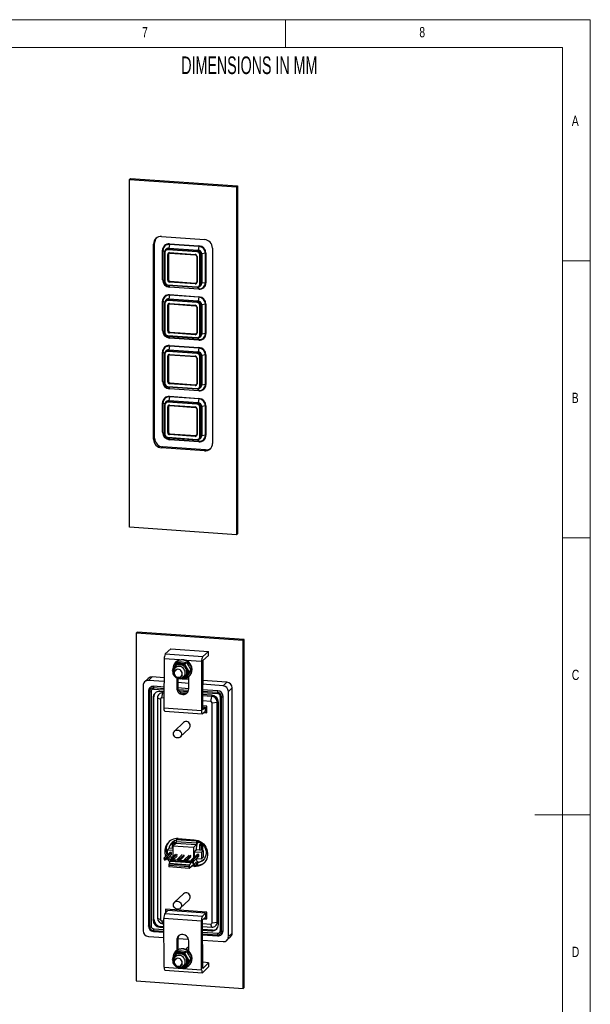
# Paper-space layout 'Sheet2' of a CAD drawing. Header units: millimetres. Extents: x 5 to 415, y 5 to 292.
# Tile 4 of 4: x 312 to 415, y 114 to 292. Entities that reach past the tile are written whole.
import ezdxf

# ---------------------------------------------------------------- set-up
doc = ezdxf.new("R2010")
doc.units = ezdxf.units.MM
doc.styles.add('SLDTEXTSTYLE0', font='TXT', dxfattribs={"width": 0.605})
doc.styles.add('SLDTEXTSTYLE1', font='TXT', dxfattribs={"width": 0.75})

psp = doc.layouts.new('Sheet2')

# ---------------------------------------------------------------- linework, layer by layer
at = {"color": 7, "linetype": 'Continuous', "lineweight": 18}
for p, q in [((415, 292), (5, 292)), ((360, 287), (360, 292)), ((415, 5), (415, 292)), ((410, 287), (10, 287)), ((410, 287), (410, 75)), ((415, 248.5), (410, 248.5)), ((410, 198.5), (415, 198.5)), ((415, 148.5), (405, 148.5))]:
    psp.add_line(p, q, dxfattribs=at)
at = {"color": 7, "linetype": 'Continuous', "lineweight": 25}
for p, q in [((332.08, 263.35), (331.89, 263.16)), ((331.89, 263.16), (351.21, 261.82)), ((331.89, 200.38), (331.89, 263.16)), ((332.08, 263.35), (351.4, 262.01)), ((351.4, 262.01), (351.21, 261.82)), ((351.21, 261.82), (351.21, 199.04)), ((351.4, 262.01), (351.4, 199.23)), ((337.69, 252.86), (345.41, 252.32)), ((336.43, 251.7), (336.24, 251.51)), ((336.24, 216.26), (336.24, 251.51)), ((336.43, 216.44), (336.43, 251.7)), ((338.93, 250.72), (338.8, 250.6)), ((338.8, 250.6), (344.12, 250.23)), ((344.25, 250.36), (338.93, 250.72)), ((339.1, 251.45), (338.96, 250.78)), ((338.96, 250.78), (344.27, 250.41)), ((344.41, 251.08), (339.1, 251.45)), ((339.11, 251.55), (344.42, 251.18)), ((344.41, 251.08), (344.27, 250.41)), ((346.86, 250.77), (346.86, 215.52)), ((337.85, 245.06), (337.85, 250.38)), ((337.93, 250.36), (337.93, 245.05)), ((338.2, 250.03), (338.2, 244.72)), ((338.27, 250.01), (338.27, 244.69)), ((338.5, 250.57), (338.37, 250.45)), ((344.09, 250.11), (338.78, 250.48)), ((338.78, 245), (338.78, 249.63)), ((338.94, 249.69), (338.9, 249.65)), ((338.9, 249.65), (338.9, 245.01)), ((338.94, 249.69), (338.94, 245.05)), ((339.12, 249.95), (343.75, 249.63)), ((339.14, 249.87), (343.77, 249.55)), ((344.02, 249.29), (344.02, 244.65)), ((344.09, 249.26), (344.09, 244.63)), ((344.25, 250.36), (344.12, 250.23)), ((344.6, 244.25), (344.6, 249.57)), ((344.85, 249.71), (344.72, 249.59)), ((344.72, 249.59), (344.72, 244.27)), ((344.85, 244.4), (344.85, 249.71)), ((345.58, 249.83), (344.91, 249.73)), ((344.91, 249.73), (344.91, 244.42)), ((345.58, 244.52), (345.58, 249.83)), ((345.68, 249.83), (345.68, 244.52)), ((338.78, 244.15), (344.09, 243.78)), ((338.8, 244.08), (344.11, 243.71)), ((338.94, 245.05), (338.9, 245.01)), ((339.1, 243.8), (344.41, 243.43)), ((344.42, 243.35), (339.11, 243.72)), ((343.75, 244.31), (339.12, 244.63)), ((339.18, 244.79), (339.14, 244.76)), ((339.14, 244.76), (343.78, 244.43)), ((339.18, 244.79), (343.82, 244.47)), ((343.82, 244.47), (343.78, 244.43)), ((344.55, 243.86), (344.68, 243.99)), ((344.85, 244.4), (344.72, 244.27)), ((345.58, 244.52), (344.91, 244.42)), ((339.1, 242.28), (338.96, 241.6)), ((344.41, 241.91), (339.1, 242.28)), ((339.11, 242.37), (344.42, 242)), ((344.41, 241.91), (344.27, 241.24)), ((337.85, 235.89), (337.85, 241.2)), ((337.93, 241.19), (337.93, 235.87)), ((338.2, 240.85), (338.2, 235.54)), ((338.27, 240.83), (338.27, 235.52)), ((338.5, 241.39), (338.37, 241.27)), ((344.09, 240.93), (338.78, 241.3)), ((338.78, 235.82), (338.78, 240.46)), ((338.93, 241.55), (338.8, 241.42)), ((338.8, 241.42), (344.12, 241.05)), ((338.94, 240.51), (338.9, 240.47)), ((338.9, 240.47), (338.9, 235.84)), ((344.25, 241.18), (338.93, 241.55)), ((338.94, 240.51), (338.94, 235.88)), ((338.96, 241.6), (344.27, 241.24)), ((339.12, 240.77), (343.75, 240.45)), ((339.14, 240.7), (343.77, 240.37)), ((344.02, 240.11), (344.02, 235.48)), ((344.09, 240.09), (344.09, 235.45)), ((344.25, 241.18), (344.12, 241.05)), ((344.6, 235.08), (344.6, 240.39)), ((344.85, 240.53), (344.72, 240.41)), ((344.72, 240.41), (344.72, 235.1)), ((344.85, 235.22), (344.85, 240.53)), ((345.58, 240.65), (344.91, 240.55)), ((344.91, 240.55), (344.91, 235.24)), ((345.58, 235.34), (345.58, 240.65)), ((345.68, 240.66), (345.68, 235.34)), ((338.78, 234.97), (344.09, 234.61)), ((338.8, 234.9), (344.11, 234.53)), ((338.94, 235.88), (338.9, 235.84)), ((339.1, 234.62), (344.41, 234.25)), ((343.75, 235.14), (339.12, 235.46)), ((339.18, 235.62), (339.14, 235.58)), ((339.14, 235.58), (343.78, 235.26)), ((339.18, 235.62), (343.82, 235.3)), ((343.82, 235.3), (343.78, 235.26)), ((344.55, 234.69), (344.68, 234.81)), ((344.85, 235.22), (344.72, 235.1)), ((345.58, 235.34), (344.91, 235.24)), ((339.1, 233.1), (338.96, 232.43)), ((344.41, 232.73), (339.1, 233.1)), ((344.42, 234.17), (339.11, 234.54)), ((339.11, 233.19), (344.42, 232.83)), ((337.85, 226.71), (337.85, 232.02)), ((337.93, 232.01), (337.93, 226.7)), ((338.2, 231.68), (338.2, 226.37)), ((338.27, 231.65), (338.27, 226.34)), ((338.5, 232.22), (338.37, 232.09)), ((344.09, 231.76), (338.78, 232.13)), ((338.78, 226.64), (338.78, 231.28)), ((338.93, 232.37), (338.8, 232.25)), ((338.8, 232.25), (344.12, 231.88)), ((338.94, 231.34), (338.9, 231.3)), ((338.9, 231.3), (338.9, 226.66)), ((344.25, 232), (338.93, 232.37)), ((338.94, 231.34), (338.94, 226.7)), ((338.96, 232.43), (344.27, 232.06)), ((339.12, 231.59), (343.75, 231.27)), ((339.14, 231.52), (343.77, 231.2)), ((344.25, 232), (344.12, 231.88)), ((344.41, 232.73), (344.27, 232.06)), ((344.6, 225.9), (344.6, 231.21)), ((344.85, 231.36), (344.72, 231.23)), ((344.72, 231.23), (344.72, 225.92)), ((344.85, 226.04), (344.85, 231.36)), ((345.58, 231.48), (344.91, 231.38)), ((344.91, 231.38), (344.91, 226.06)), ((345.58, 226.17), (345.58, 231.48)), ((345.68, 231.48), (345.68, 226.17)), ((344.02, 230.94), (344.02, 226.3)), ((344.09, 230.91), (344.09, 226.27)), ((338.78, 225.8), (344.09, 225.43)), ((338.8, 225.72), (344.11, 225.36)), ((338.94, 226.7), (338.9, 226.66)), ((343.75, 225.96), (339.12, 226.28)), ((339.18, 226.44), (339.14, 226.4)), ((339.14, 226.4), (343.78, 226.08)), ((339.18, 226.44), (343.82, 226.12)), ((343.82, 226.12), (343.78, 226.08)), ((344.85, 226.04), (344.72, 225.92)), ((345.58, 226.17), (344.91, 226.06)), ((339.1, 225.44), (344.41, 225.07)), ((344.42, 225), (339.11, 225.37)), ((339.11, 224.02), (344.42, 223.65)), ((344.55, 225.51), (344.68, 225.64)), ((337.85, 217.53), (337.85, 222.85)), ((337.93, 222.83), (337.93, 217.52)), ((338.2, 222.5), (338.2, 217.19)), ((338.27, 222.48), (338.27, 217.16)), ((338.5, 223.04), (338.37, 222.92)), ((344.09, 222.58), (338.78, 222.95)), ((338.93, 223.19), (338.8, 223.07)), ((338.8, 223.07), (344.12, 222.7)), ((338.94, 222.16), (338.9, 222.12)), ((344.25, 222.83), (338.93, 223.19)), ((338.94, 222.16), (338.94, 217.52)), ((339.1, 223.92), (338.96, 223.25)), ((338.96, 223.25), (344.27, 222.88)), ((344.41, 223.55), (339.1, 223.92)), ((339.12, 222.42), (343.75, 222.1)), ((339.14, 222.34), (343.77, 222.02)), ((344.25, 222.83), (344.12, 222.7)), ((344.41, 223.55), (344.27, 222.88)), ((344.85, 222.18), (344.72, 222.06)), ((344.85, 216.87), (344.85, 222.18)), ((345.58, 222.3), (344.91, 222.2)), ((344.91, 222.2), (344.91, 216.89)), ((345.58, 216.99), (345.58, 222.3)), ((345.68, 222.3), (345.68, 216.99)), ((338.78, 217.47), (338.78, 222.1)), ((338.9, 222.12), (338.9, 217.49)), ((344.02, 221.76), (344.02, 217.12)), ((344.09, 221.74), (344.09, 217.1)), ((344.6, 216.73), (344.6, 222.04)), ((344.72, 222.06), (344.72, 216.74)), ((338.94, 217.52), (338.9, 217.49)), ((343.75, 216.78), (339.12, 217.11)), ((339.18, 217.26), (339.14, 217.23)), ((339.14, 217.23), (343.78, 216.91)), ((339.18, 217.26), (343.82, 216.94)), ((343.82, 216.94), (343.78, 216.91)), ((344.85, 216.87), (344.72, 216.74)), ((345.58, 216.99), (344.91, 216.89)), ((336.43, 216.44), (336.24, 216.26)), ((338.78, 216.62), (344.09, 216.25)), ((338.8, 216.55), (344.11, 216.18)), ((339.1, 216.27), (344.41, 215.9)), ((344.42, 215.82), (339.11, 216.19)), ((344.55, 216.34), (344.68, 216.46)), ((337.88, 214.89), (337.69, 214.71)), ((345.41, 214.17), (337.69, 214.71)), ((345.61, 214.36), (337.88, 214.89)), ((345.61, 214.36), (345.41, 214.17)), ((351.21, 199.04), (331.89, 200.38)), ((351.4, 199.23), (351.21, 199.04)), ((333.09, 181.28), (333.28, 181.46)), ((352.41, 179.94), (333.09, 181.28)), ((333.09, 181.28), (333.09, 118.49)), ((352.6, 180.13), (333.28, 181.46)), ((352.41, 179.94), (352.6, 180.13)), ((352.41, 117.15), (352.41, 179.94)), ((352.6, 117.34), (352.6, 180.13)), ((339.37, 178.46), (338.34, 177.53)), ((339.37, 178.46), (346.14, 177.99)), ((346.14, 177.99), (345.1, 177.06)), ((346.13, 177.26), (346.14, 177.99)), ((338.14, 176.62), (338.1, 167.77)), ((338.34, 177.53), (345.1, 177.06)), ((340.27, 176.06), (340.21, 176)), ((340.36, 175.83), (340.64, 176.11)), ((341.42, 176.07), (342.18, 176)), ((341.89, 175.73), (342.18, 176)), ((342.18, 176), (342.57, 175.32)), ((344.9, 176.15), (344.86, 167.3)), ((345.1, 176.33), (345.05, 167.48)), ((346.13, 177.26), (345.1, 176.33)), ((339.79, 174.88), (339.59, 174.56)), ((339.59, 174.56), (339.66, 174.42)), ((339.81, 174.92), (339.87, 175.03)), ((339.97, 175.2), (339.87, 175.03)), ((340.36, 175.83), (339.96, 175.18)), ((340.38, 174.78), (340.16, 174.56)), ((341.89, 175.73), (341.11, 175.77)), ((342.26, 175.02), (341.89, 175.73)), ((342.66, 174.35), (342.26, 175.02)), ((342.26, 173.69), (342.66, 174.35)), ((342.57, 175.32), (342.94, 174.62)), ((342.94, 174.62), (342.57, 173.99)), ((342.66, 174.35), (342.94, 174.62)), ((335.28, 173.11), (334.61, 172.47)), ((335.31, 172.71), (335.97, 173.36)), ((338.12, 172.52), (335.31, 172.71)), ((338.12, 173.21), (335.98, 173.36)), ((340.42, 173.17), (340.41, 171.37)), ((340.61, 173.09), (340.6, 171.55)), ((342.59, 172.9), (340.61, 173.04)), ((341.2, 173.48), (341.43, 173.7)), ((341.45, 173.09), (341.89, 173.07)), ((341.66, 173.17), (341.83, 173.27)), ((341.89, 173.07), (342.26, 173.69)), ((341.89, 173.07), (342.18, 173.34)), ((342.57, 173.99), (342.18, 173.34)), ((342.58, 171.22), (342.59, 173.44)), ((342.64, 173.48), (342.7, 173.54)), ((349.44, 172.43), (345.08, 172.73)), ((348.77, 171.78), (349.43, 172.42)), ((334.34, 171.81), (334.34, 127.56)), ((335.3, 170.76), (335.3, 128.44)), ((335.48, 170.7), (335.48, 128.38)), ((335.79, 170.75), (335.79, 128.43)), ((336.25, 171.19), (338.11, 171.06)), ((338.12, 171.55), (336.27, 171.68)), ((338.11, 170.71), (337.36, 170.76)), ((340.6, 171.55), (340.41, 171.37)), ((342.59, 172.21), (340.61, 172.35)), ((342.58, 171.24), (340.62, 171.38)), ((340.82, 170.87), (342.48, 170.76)), ((347.8, 170.88), (345.07, 171.07)), ((348.77, 171.78), (345.08, 172.04)), ((349.73, 170.75), (350.4, 171.39)), ((349.73, 126.5), (349.73, 170.75)), ((350.4, 127.15), (350.4, 171.4)), ((350.4, 127.14), (350.4, 171.39)), ((336.29, 169.77), (336.15, 169.64)), ((336.15, 169.64), (336.15, 129.49)), ((336.29, 129.63), (336.29, 169.77)), ((336.29, 129.62), (336.29, 169.77)), ((336.94, 169.59), (336.94, 129.85)), ((336.94, 169.59), (337.47, 169.35)), ((337.47, 169.35), (337.47, 129.61)), ((337.71, 169.57), (337.91, 170.49)), ((338.11, 169.55), (337.71, 169.57)), ((338.11, 170.47), (337.91, 170.49)), ((342.1, 170.43), (341.28, 170.49)), ((346.54, 168.96), (345.06, 169.06)), ((345.07, 170.58), (347.78, 170.39)), ((346.71, 170.11), (345.07, 170.22)), ((346.74, 169.87), (345.07, 169.99)), ((346.54, 168.96), (346.74, 169.87)), ((346.78, 168.7), (347.7, 168.84)), ((347.7, 129.1), (347.7, 168.84)), ((348.27, 169.86), (348.27, 127.54)), ((348.46, 127.48), (348.46, 169.8)), ((348.77, 127.53), (348.77, 169.85)), ((338.1, 167.77), (344.86, 167.3)), ((338.24, 167.2), (345, 166.73)), ((345.05, 167.48), (345.57, 167.94)), ((345.05, 166.75), (345.57, 167.21)), ((345.87, 168.1), (345.06, 168.15)), ((345.06, 167.98), (345.57, 167.94)), ((345.57, 167.21), (345.57, 167.94)), ((345.87, 166.89), (345.87, 168.1)), ((346.78, 128.97), (346.78, 168.7)), ((347.92, 128.67), (347.92, 168.82)), ((345.25, 166.93), (345.87, 166.89)), ((345.32, 166.99), (345.87, 166.96)), ((341.61, 165.15), (340.01, 163.61)), ((341.06, 162.54), (342.65, 164.07)), ((340.39, 144.07), (340.28, 143.97)), ((343.98, 143.71), (340.28, 143.97)), ((340.28, 143.97), (340.28, 143.61)), ((340.39, 144.19), (340.39, 144.07)), ((344.08, 143.81), (340.39, 144.07)), ((340.68, 144.19), (343.58, 143.99)), ((338.72, 142.16), (339.04, 142.47)), ((339.71, 142.42), (339.04, 142.47)), ((339.6, 143.44), (339.61, 143.45)), ((339.6, 143.44), (339.6, 142.43)), ((339.74, 143.43), (339.6, 143.44)), ((339.74, 143.44), (339.61, 143.45)), ((339.76, 143.51), (339.68, 143.26)), ((340, 143.24), (339.68, 143.26)), ((339.68, 143.26), (339.68, 142.43)), ((339.71, 142.83), (339.7, 140.92)), ((340.22, 143.32), (339.71, 142.83)), ((343.44, 142.57), (339.71, 142.83)), ((339.81, 143.56), (339.76, 143.51)), ((339.76, 143.51), (339.95, 143.5)), ((340, 143.55), (339.81, 143.56)), ((339.95, 143.5), (340, 143.55)), ((340, 143.24), (339.95, 143.5)), ((340.05, 143.41), (340, 143.55)), ((340.07, 143.31), (340, 143.24)), ((340, 143.24), (340, 143.11)), ((340.21, 143.39), (340.04, 143.4)), ((340.23, 143.41), (340.05, 143.42)), ((340.21, 143.39), (340.23, 143.41)), ((340.21, 143.31), (340.21, 143.39)), ((340.28, 143.61), (340.22, 143.32)), ((343.92, 143.07), (340.22, 143.32)), ((340.23, 143.34), (340.23, 143.41)), ((343.98, 143.35), (340.28, 143.61)), ((343.44, 142.57), (343.43, 140.71)), ((343.92, 143.07), (343.44, 142.57)), ((344.06, 143.18), (343.83, 142.05)), ((343.98, 143.35), (343.92, 143.07)), ((344.08, 143.81), (343.98, 143.71)), ((343.98, 143.71), (343.98, 143.35)), ((344.08, 143.9), (344.08, 143.81)), ((344.19, 143.44), (344.14, 143.39)), ((344.19, 143.44), (344.19, 143.86)), ((344.51, 143.1), (344.52, 143.11)), ((344.51, 143.1), (344.51, 142.09)), ((344.64, 143.09), (344.51, 143.1)), ((344.65, 143.1), (344.52, 143.11)), ((344.67, 143.17), (344.59, 142.92)), ((344.9, 142.9), (344.59, 142.92)), ((344.59, 142.92), (344.59, 142.09)), ((344.72, 143.22), (344.67, 143.17)), ((344.67, 143.17), (344.86, 143.16)), ((344.91, 143.21), (344.72, 143.22)), ((344.86, 143.16), (344.91, 143.21)), ((344.9, 142.9), (344.86, 143.16)), ((344.97, 142.97), (344.9, 142.9)), ((344.9, 142.9), (344.9, 142.06)), ((344.95, 143.07), (344.91, 143.21)), ((345.13, 143.07), (344.95, 143.08)), ((345.12, 143.05), (344.95, 143.06)), ((345.12, 143.05), (345.13, 143.07)), ((345.12, 142.05), (345.12, 143.05)), ((345.13, 142.05), (345.13, 143.07)), ((338.16, 140.7), (339.17, 141.68)), ((338.16, 140.57), (338.16, 140.7)), ((338.16, 140.7), (338.47, 140.68)), ((338.34, 140.55), (338.16, 140.57)), ((338.16, 140.57), (338.16, 140.38)), ((338.34, 140.55), (338.47, 140.68)), ((338.34, 140.37), (338.34, 140.55)), ((338.47, 140.68), (339.49, 141.66)), ((338.47, 140.36), (339.49, 141.34)), ((338.47, 140.68), (338.47, 140.36)), ((338.72, 142.16), (339.71, 142.09)), ((338.72, 141.24), (338.72, 142.16)), ((339.05, 140.93), (339.66, 140.88)), ((339.49, 141.66), (339.17, 141.68)), ((339.38, 140.61), (340.18, 141.39)), ((339.38, 140.48), (339.38, 140.61)), ((339.38, 140.61), (339.7, 140.59)), ((339.57, 140.47), (339.38, 140.48)), ((339.38, 140.48), (339.38, 140.3)), ((339.49, 141.34), (339.49, 141.66)), ((339.57, 140.47), (339.7, 140.59)), ((339.57, 140.28), (339.57, 140.47)), ((339.7, 140.59), (340.5, 141.37)), ((339.7, 140.28), (340.5, 141.05)), ((339.7, 140.59), (339.7, 140.28)), ((340.61, 140.53), (341.41, 141.3)), ((340.61, 140.4), (340.61, 140.53)), ((340.61, 140.53), (340.92, 140.51)), ((340.79, 140.38), (340.92, 140.51)), ((340.92, 140.51), (341.73, 141.28)), ((340.92, 140.19), (341.72, 140.97)), ((340.92, 140.51), (340.92, 140.19)), ((341.84, 140.44), (342.64, 141.22)), ((341.84, 140.31), (341.84, 140.44)), ((341.84, 140.44), (342.15, 140.42)), ((342.02, 140.3), (342.15, 140.42)), ((342.15, 140.42), (342.95, 141.2)), ((342.15, 140.11), (342.95, 140.88)), ((342.15, 140.42), (342.15, 140.11)), ((343.06, 140.36), (344.08, 141.34)), ((343.38, 140.34), (344.39, 141.32)), ((343.38, 140.02), (344.39, 141)), ((343.83, 142.05), (343.57, 141.79)), ((343.57, 141.79), (343.57, 140.84)), ((343.6, 141.82), (344.85, 141.73)), ((345.17, 142.04), (343.85, 142.14)), ((343.9, 140.53), (344.06, 140.06)), ((343.91, 140.5), (343.91, 140.53)), ((343.96, 140.59), (344.85, 140.52)), ((344.39, 141.32), (344.08, 141.34)), ((344.39, 141), (344.39, 141.32)), ((344.85, 141.73), (345.17, 142.04)), ((344.85, 141.73), (344.85, 140.52)), ((344.85, 140.52), (345.17, 140.84)), ((345.17, 142.04), (345.17, 140.84)), ((338.16, 140.38), (338.34, 140.37)), ((338.47, 140.36), (338.34, 140.37)), ((342.64, 139.09), (338.96, 139.35)), ((338.96, 139.35), (338.96, 139.07)), ((342.64, 138.81), (338.96, 139.07)), ((339.1, 139.73), (339.02, 139.65)), ((339.02, 139.65), (342.71, 139.4)), ((339.1, 139.73), (339.22, 140.1)), ((339.1, 139.73), (342.79, 139.48)), ((339.22, 140.1), (339.34, 140.23)), ((339.22, 140.1), (342.92, 139.85)), ((339.34, 140.23), (343.05, 139.97)), ((339.38, 140.3), (339.57, 140.28)), ((339.7, 140.28), (339.57, 140.28)), ((339.65, 140.28), (339.58, 140.21)), ((340.61, 140.27), (339.75, 140.33)), ((340.79, 140.38), (340.61, 140.4)), ((340.61, 140.4), (340.61, 140.21)), ((340.61, 140.21), (340.79, 140.2)), ((340.79, 140.2), (340.79, 140.38)), ((340.92, 140.19), (340.79, 140.2)), ((341.84, 140.18), (340.97, 140.24)), ((342.02, 140.3), (341.84, 140.31)), ((341.84, 140.31), (341.84, 140.13)), ((341.84, 140.13), (342.02, 140.11)), ((342.02, 140.11), (342.02, 140.3)), ((342.15, 140.11), (342.02, 140.11)), ((343.06, 140.1), (342.2, 140.16)), ((343.43, 139.47), (342.64, 138.81)), ((342.64, 138.81), (342.64, 139.09)), ((342.71, 139.4), (342.79, 139.48)), ((342.92, 139.85), (342.79, 139.48)), ((343.05, 139.97), (342.92, 139.85)), ((343.12, 139.78), (343.05, 139.97)), ((343.06, 140.23), (343.06, 140.36)), ((343.06, 140.36), (343.38, 140.34)), ((343.25, 140.21), (343.06, 140.23)), ((343.06, 140.23), (343.06, 140.04)), ((343.06, 140.04), (343.25, 140.03)), ((343.58, 139.16), (343.09, 139.19)), ((343.12, 139.78), (343.43, 140.07)), ((343.67, 139.24), (343.19, 139.28)), ((343.38, 140.34), (343.25, 140.21)), ((343.25, 140.03), (343.25, 140.21)), ((343.38, 140.02), (343.25, 140.03)), ((343.98, 139.37), (343.35, 139.41)), ((343.38, 140.34), (343.38, 140.02)), ((343.43, 139.47), (343.43, 140.07)), ((343.43, 140.07), (343.43, 140.07)), ((343.43, 140.07), (343.43, 140.07)), ((343.43, 139.47), (343.91, 139.91)), ((343.58, 139.16), (343.67, 139.24)), ((343.64, 139.25), (343.64, 139.39)), ((343.98, 139.73), (343.73, 139.74)), ((343.75, 139.24), (343.75, 139.38)), ((343.94, 139.36), (343.81, 139.24)), ((343.91, 139.91), (343.98, 139.73)), ((343.98, 139.73), (343.98, 139.37)), ((343.98, 139.37), (344.19, 139.58)), ((344.06, 140.07), (344.19, 140.06)), ((344.14, 140.01), (344.19, 140.06)), ((344.19, 139.58), (344.19, 140.06)), ((341.61, 134.24), (340.01, 132.7)), ((341.06, 131.63), (342.65, 133.16)), ((336.94, 129.85), (337.47, 129.61)), ((344.86, 129.29), (338.1, 129.76)), ((338.14, 120.99), (338.1, 129.76)), ((338.29, 130.69), (338.81, 131.22)), ((338.29, 130.69), (345.05, 130.22)), ((345.87, 130.91), (338.38, 131.43)), ((338.38, 131.43), (338.38, 130.78)), ((338.45, 131.42), (338.45, 130.85)), ((345.57, 130.75), (338.81, 131.22)), ((345.05, 130.22), (345.57, 130.75)), ((345.05, 129.5), (345.57, 130.03)), ((345.29, 129.74), (345.87, 129.7)), ((345.35, 129.8), (345.87, 129.77)), ((345.57, 130.75), (345.57, 130.03)), ((345.87, 129.7), (345.87, 130.91)), ((336.15, 129.49), (336.29, 129.62)), ((337.49, 128.33), (337.36, 128.2)), ((337.36, 128.2), (338.11, 128.15)), ((338.11, 128.29), (337.5, 128.33)), ((337.71, 129.35), (338.1, 129.33)), ((337.91, 128.82), (337.71, 129.35)), ((337.91, 128.82), (338.1, 128.8)), ((344.9, 120.52), (344.86, 129.29)), ((345.1, 120.72), (345.05, 129.5)), ((345.06, 128.84), (346.54, 128.74)), ((345.06, 128.32), (346.74, 128.2)), ((346.74, 128.2), (346.54, 128.74)), ((346.78, 128.97), (347.7, 129.1)), ((335.31, 126.53), (338.12, 126.33)), ((336.25, 127.42), (338.11, 127.29)), ((336.27, 127.91), (338.11, 127.78)), ((346.86, 127.68), (345.06, 127.81)), ((345.06, 127.66), (346.71, 127.55)), ((345.07, 127.3), (347.8, 127.11)), ((345.07, 126.81), (347.78, 126.62)), ((346.71, 127.55), (346.85, 127.68)), ((349.46, 125.84), (350.13, 126.49)), ((349.73, 126.5), (350.4, 127.14)), ((340.6, 126.08), (340.41, 125.88)), ((340.41, 125.88), (340.42, 124.02)), ((340.6, 126.08), (340.61, 124.15)), ((340.61, 126.16), (342.54, 126.03)), ((342.59, 123.84), (342.58, 125.73)), ((345.07, 125.85), (348.77, 125.6)), ((339.79, 122.72), (339.59, 122.4)), ((339.81, 122.76), (339.87, 122.87)), ((339.97, 123.04), (339.87, 122.87)), ((340.36, 123.67), (339.96, 123.02)), ((340.27, 123.9), (340.21, 123.84)), ((340.36, 123.67), (340.64, 123.95)), ((341.89, 123.57), (341.11, 123.61)), ((341.42, 123.91), (342.18, 123.84)), ((341.89, 123.57), (342.18, 123.84)), ((342.26, 122.86), (341.89, 123.57)), ((342.23, 124.4), (342.03, 124.2)), ((342.18, 123.84), (342.57, 123.16)), ((342.66, 122.19), (342.26, 122.86)), ((342.57, 123.16), (342.94, 122.46)), ((338.14, 120.99), (344.9, 120.52)), ((339.59, 122.4), (339.66, 122.26)), ((340.38, 122.62), (340.16, 122.4)), ((341.2, 121.32), (341.43, 121.54)), ((341.45, 120.93), (341.89, 120.91)), ((341.66, 121.01), (341.83, 121.11)), ((341.89, 120.91), (342.26, 121.53)), ((341.89, 120.91), (342.18, 121.18)), ((342.57, 121.83), (342.18, 121.18)), ((342.26, 121.53), (342.66, 122.19)), ((342.94, 122.46), (342.57, 121.83)), ((342.64, 121.32), (342.7, 121.38)), ((342.66, 122.19), (342.94, 122.46)), ((346.13, 121.79), (345.09, 121.86)), ((346.13, 121.79), (345.1, 120.72)), ((346.14, 121.07), (345.1, 120)), ((346.13, 121.79), (346.14, 121.07)), ((338.28, 120.44), (345.04, 119.97)), ((333.09, 118.49), (352.41, 117.15)), ((352.41, 117.15), (352.6, 117.34))]:
    psp.add_line(p, q, dxfattribs=at)
at = {"color": 8, "linetype": 'Continuous', "lineweight": 25}
for p, q in [((337.93, 250.36), (338.23, 250.22)), ((337.93, 245.05), (338.2, 244.93)), ((339.1, 243.8), (339, 244.06)), ((344.41, 243.43), (344.3, 243.73)), ((337.93, 241.19), (338.23, 241.05)), ((337.93, 235.87), (338.2, 235.75)), ((339.1, 234.62), (339, 234.89)), ((344.41, 234.25), (344.3, 234.56)), ((337.93, 232.01), (338.23, 231.87)), ((337.93, 226.7), (338.2, 226.58)), ((339.1, 225.44), (339, 225.71)), ((344.41, 225.07), (344.3, 225.38)), ((337.93, 222.83), (338.23, 222.7)), ((337.93, 217.52), (338.2, 217.4)), ((339.1, 216.27), (339, 216.53)), ((344.41, 215.9), (344.3, 216.2)), ((340.92, 176.43), (338.14, 176.62)), ((344.9, 176.15), (342.06, 176.35)), ((338.12, 173.21), (335.97, 173.36)), ((342.59, 172.9), (340.61, 173.04)), ((349.43, 172.42), (345.08, 172.73)), ((338.12, 171.24), (336.21, 171.38)), ((342.54, 170.94), (340.71, 171.06)), ((347.74, 170.58), (345.07, 170.76)), ((344.08, 140.01), (344.14, 140.01)), ((338.11, 128.29), (337.49, 128.33)), ((336.21, 127.61), (338.11, 127.48)), ((346.85, 127.68), (345.06, 127.8)), ((345.07, 126.99), (347.74, 126.81))]:
    psp.add_line(p, q, dxfattribs=at)
at = {"color": 7, "linetype": 'Continuous', "lineweight": 25, "flags": 128}
for points in [[(338.2, 250.03), (338.2, 250.03), (338.2, 250.04)], [(343.78, 249.55), (343.77, 249.55), (343.77, 249.55)], [(344.02, 249.29), (344.02, 249.29), (344.02, 249.3)], [(344.12, 243.71), (344.11, 243.71), (344.11, 243.71)], [(338.2, 240.85), (338.2, 240.86), (338.2, 240.86)], [(343.78, 240.38), (343.77, 240.37), (343.77, 240.37)], [(344.02, 240.11), (344.02, 240.11), (344.02, 240.12)], [(344.12, 234.53), (344.11, 234.53), (344.11, 234.53)], [(338.2, 231.68), (338.2, 231.68), (338.2, 231.68)], [(343.78, 231.2), (343.77, 231.2), (343.77, 231.2)], [(344.02, 230.94), (344.02, 230.94), (344.02, 230.94)], [(344.12, 225.36), (344.11, 225.36), (344.11, 225.36)], [(338.2, 222.5), (338.2, 222.5), (338.2, 222.51)], [(343.78, 222.03), (343.77, 222.02), (343.77, 222.02)], [(344.02, 221.76), (344.02, 221.76), (344.02, 221.77)], [(344.12, 216.18), (344.11, 216.18), (344.11, 216.18)], [(343.11, 174.62), (343.09, 174.92), (343.01, 175.21), (342.89, 175.48), (342.72, 175.73), (342.51, 175.96), (342.27, 176.14), (342, 176.29), (341.72, 176.38), (341.42, 176.43), (341.13, 176.42), (340.85, 176.37), (340.58, 176.26), (340.34, 176.11), (340.13, 175.91), (339.96, 175.68), (339.83, 175.43), (339.76, 175.15), (339.73, 174.86), (339.73, 174.82)], [(340.64, 176.11), (340.84, 176.1), (341.42, 176.07)], [(341.4, 173.97), (341.38, 174.17), (341.3, 174.35), (341.17, 174.51), (341.01, 174.64), (340.83, 174.72), (340.63, 174.75), (340.44, 174.72), (340.26, 174.64), (340.12, 174.52), (340.01, 174.35), (339.96, 174.17), (339.96, 173.97), (340.01, 173.78), (340.12, 173.6), (340.26, 173.46), (340.44, 173.35), (340.63, 173.3), (340.83, 173.3), (341.01, 173.35), (341.17, 173.46), (341.3, 173.6), (341.38, 173.78), (341.4, 173.97)], [(341.11, 175.77), (340.55, 175.81), (340.36, 175.83)], [(335.98, 173.36), (335.98, 173.36), (335.97, 173.36)], [(349.44, 172.43), (349.44, 172.43), (349.43, 172.42)], [(340.41, 171.37), (340.44, 171.13), (340.52, 170.89), (340.64, 170.67), (340.82, 170.49), (341.02, 170.35), (341.25, 170.25), (341.49, 170.2), (341.73, 170.21), (341.96, 170.28), (342.17, 170.4), (342.34, 170.56), (342.47, 170.75), (342.56, 170.98), (342.58, 171.22)], [(350.4, 171.4), (350.4, 171.4), (350.4, 171.39)], [(336.29, 169.77), (336.29, 169.77), (336.29, 169.77)], [(344.86, 167.3), (344.86, 167.16), (344.87, 167.04), (344.89, 166.93), (344.91, 166.84), (344.94, 166.77), (344.98, 166.74), (345.01, 166.73), (345.05, 166.75)], [(339.81, 163.13), (339.84, 163.32), (339.92, 163.49), (340.04, 163.64), (340.2, 163.74), (340.39, 163.79), (340.58, 163.79), (340.78, 163.74), (340.95, 163.64), (341.1, 163.49), (341.2, 163.32), (341.25, 163.12), (341.25, 162.93), (341.2, 162.74), (341.1, 162.58), (340.95, 162.45), (340.78, 162.38), (340.58, 162.35), (340.39, 162.38), (340.2, 162.45), (340.04, 162.58), (339.92, 162.74), (339.84, 162.93), (339.81, 163.13)], [(343.58, 143.99), (343.94, 143.93), (344.29, 143.83), (344.62, 143.67), (344.94, 143.47), (345.22, 143.23), (345.46, 142.95), (345.67, 142.63), (345.82, 142.3), (345.93, 141.95), (345.98, 141.58), (345.98, 141.22), (345.93, 140.87), (345.82, 140.53), (345.67, 140.22), (345.46, 139.93), (345.22, 139.69), (344.94, 139.48), (344.62, 139.32), (344.29, 139.21), (343.94, 139.16), (343.58, 139.16)], [(344.19, 143.65), (344.42, 143.57), (344.71, 143.42), (344.98, 143.23), (345.22, 142.99), (345.41, 142.73), (345.56, 142.44), (345.67, 142.13), (345.72, 141.81), (345.72, 141.49), (345.67, 141.18), (345.56, 140.89), (345.41, 140.61), (345.22, 140.38), (344.98, 140.18), (344.71, 140.02), (344.42, 139.91), (344.19, 139.87)], [(339.51, 140.74), (339.48, 140.77), (339.37, 140.9)], [(339.54, 140.76), (339.5, 140.8), (339.42, 140.9)], [(339.81, 132.22), (339.84, 132.41), (339.92, 132.58), (340.04, 132.73), (340.2, 132.83), (340.39, 132.88), (340.58, 132.88), (340.78, 132.83), (340.95, 132.73), (341.1, 132.58), (341.2, 132.41), (341.25, 132.21), (341.25, 132.02), (341.2, 131.83), (341.1, 131.67), (340.95, 131.54), (340.78, 131.47), (340.58, 131.44), (340.39, 131.47), (340.2, 131.55), (340.04, 131.67), (339.92, 131.83), (339.84, 132.02), (339.81, 132.22)], [(336.29, 129.62), (336.29, 129.63), (336.29, 129.63)], [(337.49, 128.33), (337.5, 128.33), (337.5, 128.33)], [(342.58, 125.73), (342.56, 125.97), (342.47, 126.21), (342.34, 126.42), (342.17, 126.6), (341.96, 126.75), (341.73, 126.84), (341.49, 126.89), (341.25, 126.88), (341.02, 126.81), (340.82, 126.7), (340.64, 126.54), (340.52, 126.34), (340.44, 126.12), (340.41, 125.88)], [(346.85, 127.68), (346.85, 127.68), (346.86, 127.68)], [(350.4, 127.15), (350.4, 127.14), (350.4, 127.14)], [(343.11, 122.46), (343.09, 122.76), (343.01, 123.05), (342.89, 123.32), (342.72, 123.57), (342.51, 123.8), (342.27, 123.98), (342, 124.13), (341.72, 124.22), (341.42, 124.27), (341.13, 124.26), (340.85, 124.21), (340.58, 124.1), (340.34, 123.95), (340.13, 123.75), (339.96, 123.52), (339.83, 123.27), (339.76, 122.99), (339.73, 122.7), (339.73, 122.66)], [(341.11, 123.61), (340.55, 123.65), (340.36, 123.67)], [(340.64, 123.95), (340.84, 123.94), (341.42, 123.91)], [(341.4, 121.81), (341.38, 122.01), (341.3, 122.19), (341.17, 122.35), (341.01, 122.48), (340.83, 122.56), (340.63, 122.59), (340.44, 122.56), (340.26, 122.48), (340.12, 122.36), (340.01, 122.19), (339.96, 122.01), (339.96, 121.81), (340.01, 121.62), (340.12, 121.44), (340.26, 121.3), (340.44, 121.19), (340.63, 121.14), (340.83, 121.14), (341.01, 121.19), (341.17, 121.3), (341.3, 121.44), (341.38, 121.62), (341.4, 121.81)], [(344.9, 120.52), (344.91, 120.39), (344.92, 120.26), (344.94, 120.16), (344.96, 120.07), (344.99, 120.01), (345.03, 119.98), (345.06, 119.98), (345.1, 120)]]:
    psp.add_lwpolyline(points, dxfattribs=at)
at = {"color": 8, "linetype": 'Continuous', "lineweight": 25, "flags": 128}
for points in [[(338.27, 250.01), (338.25, 250.01), (338.24, 250.01), (338.22, 250.01), (338.21, 250.02), (338.2, 250.02), (338.2, 250.03), (338.2, 250.03)], [(344.09, 249.26), (344.07, 249.27), (344.06, 249.27), (344.04, 249.27), (344.03, 249.28), (344.02, 249.28), (344.02, 249.29), (344.02, 249.29)], [(338.27, 244.69), (338.25, 244.69), (338.24, 244.7), (338.22, 244.7), (338.21, 244.71), (338.2, 244.71), (338.2, 244.71), (338.2, 244.72)], [(344.09, 244.63), (344.07, 244.63), (344.06, 244.63), (344.04, 244.64), (344.03, 244.64), (344.02, 244.64), (344.02, 244.65), (344.02, 244.65)], [(338.27, 240.83), (338.25, 240.83), (338.24, 240.83), (338.22, 240.84), (338.21, 240.84), (338.2, 240.85), (338.2, 240.85), (338.2, 240.85)], [(344.09, 240.09), (344.07, 240.09), (344.06, 240.09), (344.04, 240.1), (344.03, 240.1), (344.02, 240.1), (344.02, 240.11), (344.02, 240.11)], [(338.27, 235.52), (338.25, 235.52), (338.24, 235.52), (338.22, 235.52), (338.21, 235.53), (338.2, 235.53), (338.2, 235.54), (338.2, 235.54)], [(344.09, 235.45), (344.07, 235.45), (344.06, 235.46), (344.04, 235.46), (344.03, 235.46), (344.02, 235.47), (344.02, 235.47), (344.02, 235.48)], [(338.27, 231.65), (338.25, 231.65), (338.24, 231.66), (338.22, 231.66), (338.21, 231.67), (338.2, 231.67), (338.2, 231.67), (338.2, 231.68)], [(344.09, 230.91), (344.07, 230.91), (344.06, 230.92), (344.04, 230.92), (344.03, 230.92), (344.02, 230.93), (344.02, 230.93), (344.02, 230.94)], [(338.27, 226.34), (338.25, 226.34), (338.24, 226.34), (338.22, 226.35), (338.21, 226.35), (338.2, 226.36), (338.2, 226.36), (338.2, 226.37)], [(344.09, 226.27), (344.07, 226.28), (344.06, 226.28), (344.04, 226.28), (344.03, 226.29), (344.02, 226.29), (344.02, 226.3), (344.02, 226.3)], [(338.27, 222.48), (338.25, 222.48), (338.24, 222.48), (338.22, 222.48), (338.21, 222.49), (338.2, 222.49), (338.2, 222.5), (338.2, 222.5)], [(344.09, 221.74), (344.07, 221.74), (344.06, 221.74), (344.04, 221.74), (344.03, 221.75), (344.02, 221.75), (344.02, 221.76), (344.02, 221.76)], [(338.27, 217.16), (338.25, 217.17), (338.24, 217.17), (338.22, 217.17), (338.21, 217.18), (338.2, 217.18), (338.2, 217.19), (338.2, 217.19)], [(344.09, 217.1), (344.07, 217.1), (344.06, 217.1), (344.04, 217.11), (344.03, 217.11), (344.02, 217.12), (344.02, 217.12), (344.02, 217.12)], [(341.94, 174.17), (341.92, 174.4), (341.84, 174.62), (341.72, 174.83), (341.55, 175.01), (341.36, 175.14), (341.14, 175.24), (340.91, 175.28), (340.67, 175.27), (340.45, 175.21), (340.26, 175.1), (340.09, 174.94), (339.97, 174.75), (339.89, 174.54), (339.87, 174.31), (339.89, 174.08), (339.97, 173.85), (340.04, 173.72)], [(335.48, 170.7), (335.44, 170.71), (335.4, 170.71), (335.36, 170.72), (335.33, 170.73), (335.31, 170.74), (335.3, 170.76), (335.3, 170.76)], [(348.46, 169.8), (348.41, 169.81), (348.37, 169.81), (348.34, 169.82), (348.31, 169.83), (348.29, 169.84), (348.28, 169.86), (348.27, 169.86)], [(335.48, 128.38), (335.44, 128.39), (335.4, 128.39), (335.36, 128.4), (335.33, 128.41), (335.31, 128.42), (335.3, 128.44), (335.3, 128.44)], [(348.46, 127.48), (348.41, 127.49), (348.37, 127.49), (348.34, 127.5), (348.31, 127.51), (348.29, 127.52), (348.28, 127.54), (348.27, 127.54)], [(341.94, 122.01), (341.92, 122.24), (341.84, 122.46), (341.72, 122.67), (341.55, 122.85), (341.36, 122.98), (341.14, 123.08), (340.91, 123.12), (340.67, 123.11), (340.45, 123.05), (340.26, 122.94), (340.09, 122.78), (339.97, 122.59), (339.89, 122.38), (339.87, 122.15), (339.89, 121.92), (339.97, 121.69), (340.04, 121.56)]]:
    psp.add_lwpolyline(points, dxfattribs=at)
at = {"color": 7, "linetype": 'Continuous', "lineweight": 25}
for centre, radius, start, end in [((337.57, 251.53), 1.34, 85.2232, 180.6624), ((337.79, 251.71), 1.36, 140.1965, 180.4479), ((339.01, 250.39), 1.16, 85.2232, 180.6624), ((339.01, 250.37), 1.08, 85.2232, 180.6624), ((338.76, 250.04), 0.557, 85.2232, 180.6624), ((338.89, 250.16), 0.563, 85.3741, 133.7209), ((339, 250.49), 0.222, 151.6924, 184.2746), ((338.83, 250.8), 0.126, 324.1216, 352.4612), ((338.64, 251.55), 0.469, 348.4632, 0.0882), ((343.95, 251.18), 0.469, 348.4632, 0.0882), ((344.31, 249.82), 1.27, 0.69, 85.4711), ((344.31, 249.82), 1.37, 0.69, 85.4711), ((345.29, 250.76), 1.57, 0.69, 85.4711), ((337.84, 250.13), 0.242, 69.5754, 87.9591), ((338.74, 250.01), 0.468, 85.2232, 180.6624), ((339.09, 249.64), 0.312, 85.2232, 180.6624), ((338.81, 249.84), 0.212, 261.5, 295.4976), ((339.12, 249.65), 0.223, 85.2232, 180.6624), ((339.17, 249.69), 0.226, 141.3665, 180.4379), ((343.72, 249.26), 0.367, 0.69, 85.4711), ((343.76, 249.29), 0.262, 0.69, 85.4711), ((344.31, 250.13), 0.222, 151.6924, 184.2746), ((344.05, 249.56), 0.551, 0.69, 85.4711), ((344.07, 249.58), 0.656, 0.69, 85.4711), ((344.14, 250.43), 0.126, 324.1216, 352.4612), ((344.19, 249.7), 0.656, 0.69, 85.4711), ((344.21, 249.72), 0.694, 0.69, 85.4711), ((344.63, 249.78), 0.212, 261.5, 295.4976), ((344.92, 249.61), 0.12, 93.7944, 123.484), ((345.65, 249.38), 0.452, 85.9221, 97.981), ((339.22, 245.08), 1.37, 180.69, 265.4711), ((337.84, 244.82), 0.242, 69.5754, 87.9591), ((339.2, 245.06), 1.27, 180.69, 265.4711), ((338.86, 244.73), 0.656, 180.69, 265.4711), ((338.82, 244.7), 0.551, 180.69, 265.4711), ((338.81, 245.21), 0.212, 261.5, 295.4976), ((339.15, 245), 0.367, 180.69, 265.4711), ((339.16, 245.02), 0.262, 180.69, 265.4711), ((339.2, 245.05), 0.262, 180.69, 265.4711), ((338.86, 243.73), 0.245, 358.0666, 16.1062), ((339.34, 244.65), 0.222, 151.6924, 184.2746), ((343.78, 244.62), 0.312, 265.2232, 0.6624), ((343.97, 244.33), 0.222, 151.6924, 184.2746), ((343.8, 244.66), 0.223, 265.2232, 0.6624), ((343.84, 244.7), 0.227, 265.5602, 306.5935), ((344.13, 244.25), 0.468, 265.2232, 0.6624), ((344.16, 244.27), 0.557, 265.2232, 0.6624), ((344.5, 244.51), 1.08, 265.2232, 0.6624), ((344.52, 244.51), 1.16, 265.2232, 0.6624), ((344.63, 244.46), 0.212, 261.5, 295.4976), ((344.29, 244.39), 0.563, 314.3561, 0.4939), ((344.92, 244.3), 0.12, 93.7944, 123.484), ((345.65, 244.07), 0.452, 85.9221, 97.981), ((339.01, 241.21), 1.16, 85.2232, 180.6624), ((339.01, 241.2), 1.08, 85.2232, 180.6624), ((338.64, 242.37), 0.469, 348.4632, 0.0882), ((344.18, 243.36), 0.245, 358.0666, 16.1062), ((343.95, 242), 0.469, 348.4632, 0.0882), ((344.31, 240.64), 1.27, 0.69, 85.4711), ((344.31, 240.64), 1.37, 0.69, 85.4711), ((337.84, 240.96), 0.242, 69.5754, 87.9591), ((338.76, 240.87), 0.557, 85.2232, 180.6624), ((338.74, 240.83), 0.468, 85.2232, 180.6624), ((338.89, 240.99), 0.563, 85.3741, 133.7209), ((339, 241.32), 0.222, 151.6924, 184.2746), ((339.09, 240.46), 0.312, 85.2232, 180.6624), ((338.81, 240.67), 0.212, 261.5, 295.4976), ((339.12, 240.48), 0.223, 85.2232, 180.6624), ((338.83, 241.62), 0.126, 324.1216, 352.4612), ((339.17, 240.51), 0.226, 141.3665, 180.4379), ((343.72, 240.08), 0.367, 0.69, 85.4711), ((343.76, 240.12), 0.262, 0.69, 85.4711), ((344.31, 240.95), 0.222, 151.6924, 184.2746), ((344.05, 240.38), 0.551, 0.69, 85.4711), ((344.07, 240.4), 0.656, 0.69, 85.4711), ((344.14, 241.25), 0.126, 324.1216, 352.4612), ((344.19, 240.53), 0.656, 0.69, 85.4711), ((344.21, 240.54), 0.694, 0.69, 85.4711), ((344.63, 240.6), 0.212, 261.5, 295.4976), ((344.92, 240.43), 0.12, 93.7944, 123.484), ((345.65, 240.21), 0.452, 85.9221, 97.981), ((339.22, 235.9), 1.37, 180.69, 265.4711), ((337.84, 235.65), 0.242, 69.5754, 87.9591), ((339.2, 235.89), 1.27, 180.69, 265.4711), ((338.86, 235.56), 0.656, 180.69, 265.4711), ((338.82, 235.52), 0.551, 180.69, 265.4711), ((338.81, 236.03), 0.212, 261.5, 295.4976), ((339.15, 235.82), 0.367, 180.69, 265.4711), ((339.16, 235.84), 0.262, 180.69, 265.4711), ((339.2, 235.88), 0.262, 180.69, 265.4711), ((338.86, 234.55), 0.245, 358.0666, 16.1062), ((339.34, 235.47), 0.222, 151.6924, 184.2746), ((343.78, 235.45), 0.312, 265.2232, 0.6624), ((343.97, 235.15), 0.222, 151.6924, 184.2746), ((343.8, 235.48), 0.223, 265.2232, 0.6624), ((343.84, 235.52), 0.227, 265.5602, 306.5935), ((344.13, 235.07), 0.468, 265.2232, 0.6624), ((344.16, 235.09), 0.557, 265.2232, 0.6624), ((344.5, 235.33), 1.08, 265.2232, 0.6624), ((344.52, 235.33), 1.16, 265.2232, 0.6624), ((344.63, 235.29), 0.212, 261.5, 295.4976), ((344.29, 235.22), 0.563, 314.3561, 0.4939), ((344.92, 235.12), 0.12, 93.7944, 123.484), ((345.65, 234.89), 0.452, 85.9221, 97.981), ((339.01, 232.04), 1.16, 85.2232, 180.6624), ((339.01, 232.02), 1.08, 85.2232, 180.6624), ((338.64, 233.19), 0.469, 348.4632, 0.0882), ((344.18, 234.18), 0.245, 358.0666, 16.1062), ((343.95, 232.82), 0.469, 348.4632, 0.0882), ((344.31, 231.46), 1.37, 0.69, 85.4711), ((337.84, 231.78), 0.242, 69.5754, 87.9591), ((338.76, 231.69), 0.557, 85.2232, 180.6624), ((338.74, 231.66), 0.468, 85.2232, 180.6624), ((338.89, 231.81), 0.563, 85.3741, 133.7209), ((339, 232.14), 0.222, 151.6924, 184.2746), ((339.09, 231.28), 0.312, 85.2232, 180.6624), ((338.81, 231.49), 0.212, 261.5, 295.4976), ((339.12, 231.3), 0.223, 85.2232, 180.6624), ((338.83, 232.45), 0.126, 324.1216, 352.4612), ((339.17, 231.34), 0.226, 141.3665, 180.4379), ((343.72, 230.91), 0.367, 0.69, 85.4711), ((343.76, 230.94), 0.262, 0.69, 85.4711), ((344.31, 231.77), 0.222, 151.6924, 184.2746), ((344.05, 231.21), 0.551, 0.69, 85.4711), ((344.07, 231.22), 0.656, 0.69, 85.4711), ((344.14, 232.08), 0.126, 324.1216, 352.4612), ((344.19, 231.35), 0.656, 0.69, 85.4711), ((344.21, 231.37), 0.694, 0.69, 85.4711), ((344.31, 231.46), 1.27, 0.69, 85.4711), ((344.63, 231.42), 0.212, 261.5, 295.4976), ((344.92, 231.26), 0.12, 93.7944, 123.484), ((345.65, 231.03), 0.452, 85.9221, 97.981), ((339.22, 226.73), 1.37, 180.69, 265.4711), ((337.84, 226.47), 0.242, 69.5754, 87.9591), ((339.2, 226.71), 1.27, 180.69, 265.4711), ((338.86, 226.38), 0.656, 180.69, 265.4711), ((338.82, 226.35), 0.551, 180.69, 265.4711), ((338.81, 226.85), 0.212, 261.5, 295.4976), ((339.15, 226.65), 0.367, 180.69, 265.4711), ((339.16, 226.66), 0.262, 180.69, 265.4711), ((339.2, 226.7), 0.262, 180.69, 265.4711), ((339.34, 226.3), 0.222, 151.6924, 184.2746), ((343.78, 226.27), 0.312, 265.2232, 0.6624), ((343.97, 225.98), 0.222, 151.6924, 184.2746), ((343.8, 226.3), 0.223, 265.2232, 0.6624), ((343.84, 226.35), 0.227, 265.5602, 306.5935), ((344.13, 225.9), 0.468, 265.2232, 0.6624), ((344.16, 225.91), 0.557, 265.2232, 0.6624), ((344.5, 226.15), 1.08, 265.2232, 0.6624), ((344.52, 226.16), 1.16, 265.2232, 0.6624), ((344.63, 226.11), 0.212, 261.5, 295.4976), ((344.29, 226.04), 0.563, 314.3561, 0.4939), ((344.92, 225.94), 0.12, 93.7944, 123.484), ((345.65, 225.72), 0.452, 85.9221, 97.981), ((339.01, 222.86), 1.16, 85.2232, 180.6624), ((339.01, 222.84), 1.08, 85.2232, 180.6624), ((338.86, 225.37), 0.245, 358.0666, 16.1062), ((338.64, 224.02), 0.469, 348.4632, 0.0882), ((344.18, 225.01), 0.245, 358.0666, 16.1062), ((337.84, 222.61), 0.242, 69.5754, 87.9591), ((338.76, 222.51), 0.557, 85.2232, 180.6624), ((338.74, 222.48), 0.468, 85.2232, 180.6624), ((338.89, 222.63), 0.563, 85.3741, 133.7209), ((339, 222.97), 0.222, 151.6924, 184.2746), ((339.09, 222.11), 0.312, 85.2232, 180.6624), ((339.12, 222.12), 0.223, 85.2232, 180.6624), ((338.83, 223.27), 0.126, 324.1216, 352.4612), ((339.17, 222.16), 0.226, 141.3665, 180.4379), ((344.31, 222.6), 0.222, 151.6924, 184.2746), ((344.05, 222.03), 0.551, 0.69, 85.4711), ((344.07, 222.05), 0.656, 0.69, 85.4711), ((344.14, 222.9), 0.126, 324.1216, 352.4612), ((344.19, 222.17), 0.656, 0.69, 85.4711), ((344.21, 222.19), 0.694, 0.69, 85.4711), ((343.95, 223.65), 0.469, 348.4632, 0.0882), ((344.31, 222.29), 1.27, 0.69, 85.4711), ((344.31, 222.29), 1.37, 0.69, 85.4711), ((344.92, 222.08), 0.12, 93.7944, 123.484), ((345.65, 221.85), 0.452, 85.9221, 97.981), ((338.81, 222.31), 0.212, 261.5, 295.4976), ((343.72, 221.73), 0.367, 0.69, 85.4711), ((343.76, 221.76), 0.262, 0.69, 85.4711), ((344.63, 222.25), 0.212, 261.5, 295.4976), ((339.22, 217.55), 1.37, 180.69, 265.4711), ((337.84, 217.29), 0.242, 69.5754, 87.9591), ((339.2, 217.54), 1.27, 180.69, 265.4711), ((338.86, 217.2), 0.656, 180.69, 265.4711), ((338.82, 217.17), 0.551, 180.69, 265.4711), ((338.81, 217.68), 0.212, 261.5, 295.4976), ((339.15, 217.47), 0.367, 180.69, 265.4711), ((339.16, 217.49), 0.262, 180.69, 265.4711), ((339.2, 217.53), 0.262, 180.69, 265.4711), ((339.34, 217.12), 0.222, 151.6924, 184.2746), ((343.78, 217.1), 0.312, 265.2232, 0.6624), ((343.97, 216.8), 0.222, 151.6924, 184.2746), ((343.8, 217.13), 0.223, 265.2232, 0.6624), ((343.84, 217.17), 0.227, 265.5602, 306.5935), ((344.5, 216.98), 1.08, 265.2232, 0.6624), ((344.52, 216.98), 1.16, 265.2232, 0.6624), ((344.29, 216.86), 0.563, 314.3561, 0.4939), ((344.92, 216.77), 0.12, 93.7944, 123.484), ((345.65, 216.54), 0.452, 85.9221, 97.981), ((337.81, 216.27), 1.57, 180.69, 265.4711), ((338, 216.46), 1.57, 180.69, 265.4711), ((338.86, 216.2), 0.245, 358.0666, 16.1062), ((344.13, 216.72), 0.468, 265.2232, 0.6624), ((344.16, 216.74), 0.557, 265.2232, 0.6624), ((344.18, 215.83), 0.245, 358.0666, 16.1062), ((344.63, 216.93), 0.212, 261.5, 295.4976), ((345.52, 215.5), 1.34, 265.2232, 0.6624), ((345.71, 215.72), 1.36, 265.5498, 307.7616), ((339.75, 176.74), 1.61, 151.0038, 184.2988), ((341.42, 174.72), 1.76, 358.8422, 130.4875), ((346.51, 176.28), 1.61, 151.0038, 184.2988), ((340.99, 174.33), 1.31, 177.5139, 329.8725), ((340.67, 174.44), 0.987, 150.7259, 180.6165), ((341.01, 174.54), 1.23, 85.2628, 148.5983), ((341, 174.33), 1.44, 28.7932, 85.4253), ((341.55, 174.61), 1.57, 263.3753, 0.4927), ((341.11, 174.36), 1.33, 329.9923, 30.0077), ((341.6, 174.67), 1.58, 314.3537, 0.4963), ((335.23, 171.82), 0.892, 85.2232, 180.6624), ((335.9, 172.46), 0.9, 85.3741, 133.7209), ((341.23, 174.31), 1.2, 299.9706, 329.0035), ((349.35, 171.38), 1.05, 0.69, 85.4711), ((336.2, 170.78), 0.904, 134.0925, 180.6815), ((336.15, 170.71), 0.669, 85.2232, 180.6624), ((335.56, 171.23), 0.529, 261.5, 295.4976), ((336.2, 170.78), 0.9, 85.3686, 134.3543), ((336.24, 170.75), 0.451, 134.7865, 180.4907), ((336.22, 170.77), 0.423, 85.0749, 134.2272), ((337.27, 169.65), 1.11, 85.2232, 180.6624), ((336.76, 171.42), 0.554, 151.6924, 184.2746), ((341.74, 171.52), 1.14, 178.9387, 301.5501), ((348.29, 170.62), 0.554, 151.6924, 184.2746), ((347.72, 169.84), 1.05, 0.69, 85.4711), ((348.68, 170.73), 1.05, 0.69, 85.4711), ((337.42, 169.78), 1.13, 139.2613, 180.4557), ((337.83, 169.6), 0.892, 85.2232, 180.6624), ((337.69, 169.35), 0.223, 85.2232, 180.6624), ((346.52, 168.7), 0.262, 0.69, 85.4711), ((346.61, 168.8), 1.31, 0.69, 85.4711), ((346.65, 168.83), 1.05, 0.69, 85.4711), ((347.67, 169.79), 0.787, 0.69, 85.4711), ((347.74, 169.86), 0.534, 0.7829, 85.439), ((348.54, 170.33), 0.529, 261.5, 295.4976), ((338.81, 167.64), 0.718, 169.6263, 218.2198), ((342.1, 164.58), 0.755, 358.7164, 130.6133), ((342.18, 164.56), 0.675, 314.3331, 0.5168), ((340.52, 141.92), 2.27, 86.0652, 204.3582), ((340.82, 142.13), 2.34, 138.9691, 203.5297), ((340.73, 142.15), 1.76, 104.7515, 171.2067), ((340.77, 142.17), 1.78, 135.1957, 171.0882), ((340.92, 142.01), 2.68, 212.8018, 229.2821), ((341.14, 142.22), 2.67, 212.7989, 228.2054), ((343.83, 141.66), 2.42, 266.0293, 269.4669), ((343.98, 141.62), 2.26, 269.0896, 309.6706), ((343.98, 141.66), 1.78, 276.9282, 313.8161), ((342.1, 133.67), 0.755, 358.7164, 130.6133), ((342.18, 133.65), 0.675, 314.3331, 0.5168), ((337.99, 129.86), 1.05, 180.69, 265.4711), ((339.81, 129.89), 1.71, 152.3533, 184.2659), ((346.57, 129.42), 1.71, 152.3533, 184.2659), ((336.33, 128.45), 1.04, 180.4958, 265.6342), ((335.56, 128.91), 0.529, 261.5, 295.4976), ((336.27, 128.39), 0.787, 180.69, 265.4711), ((336.31, 128.43), 0.524, 180.69, 265.4711), ((337.46, 129.51), 1.31, 180.69, 265.4711), ((337.6, 129.64), 1.31, 180.69, 265.4711), ((337.73, 129.61), 0.262, 180.69, 265.4711), ((346.56, 128.96), 0.223, 265.2232, 0.6624), ((346.81, 128.66), 1.11, 265.2232, 0.6624), ((346.81, 129.09), 0.892, 265.2232, 0.6624), ((335.39, 127.58), 1.05, 180.69, 265.4711), ((336.76, 127.65), 0.554, 151.6924, 184.2746), ((341.62, 126.09), 1.01, 144.4153, 180.653), ((346.94, 128.81), 1.13, 265.5417, 308.6953), ((348.29, 126.85), 0.554, 151.6924, 184.2746), ((347.79, 127.47), 0.669, 265.2232, 0.6624), ((347.88, 127.48), 0.86, 263.8203, 316.5539), ((347.84, 127.56), 0.45, 265.3704, 314.1513), ((347.89, 127.52), 0.383, 312.066, 3.2919), ((348.54, 128.01), 0.529, 261.5, 295.4976), ((347.86, 127.52), 0.902, 314.9894, 0.4892), ((348.84, 126.48), 0.892, 265.2232, 0.6624), ((349.5, 127.13), 0.901, 314.3561, 0.4939), ((342.69, 123.92), 0.668, 98.7227, 133.8169), ((340.67, 122.28), 0.987, 150.7259, 180.6165), ((341.01, 122.38), 1.23, 85.2628, 148.5983), ((341.42, 122.56), 1.76, 358.8422, 130.4875), ((341, 122.17), 1.44, 28.7932, 85.4253), ((341.11, 122.2), 1.33, 329.9923, 30.0077), ((338.8, 120.87), 0.671, 169.6119, 219.4874), ((340.99, 122.17), 1.31, 177.5139, 329.8725), ((341.55, 122.45), 1.57, 263.3753, 0.4927), ((341.23, 122.15), 1.2, 299.9706, 329.0035), ((341.6, 122.51), 1.58, 314.3537, 0.4963)]:
    psp.add_arc(centre, radius, start, end, dxfattribs=at)
at = {"color": 8, "linetype": 'Continuous', "lineweight": 25}
for centre, radius, start, end in [((338.91, 250.19), 0.59, 85.2309, 154.09), ((339.21, 249.93), 0.0926, 169.6217, 218.8448), ((343.84, 249.61), 0.0926, 169.6217, 218.8448), ((338.87, 244.13), 0.0926, 169.6217, 218.8448), ((344.18, 243.77), 0.0926, 169.6217, 218.8448), ((344.32, 244.41), 0.589, 293.8645, 0.7299), ((338.91, 241.02), 0.59, 85.2309, 154.09), ((339.21, 240.75), 0.0926, 169.6217, 218.8448), ((343.84, 240.43), 0.0926, 169.6217, 218.8448), ((338.87, 234.96), 0.0926, 169.6217, 218.8448), ((344.18, 234.59), 0.0926, 169.6217, 218.8448), ((344.32, 235.23), 0.589, 293.8645, 0.7299), ((338.91, 231.84), 0.59, 85.2309, 154.09), ((339.21, 231.58), 0.0926, 169.6217, 218.8448), ((343.84, 231.26), 0.0926, 169.6217, 218.8448), ((338.87, 225.78), 0.0926, 169.6217, 218.8448), ((344.32, 226.06), 0.589, 293.8645, 0.7299), ((344.18, 225.41), 0.0926, 169.6217, 218.8448), ((338.91, 222.66), 0.59, 85.2309, 154.09), ((339.21, 222.4), 0.0926, 169.6217, 218.8448), ((343.84, 222.08), 0.0926, 169.6217, 218.8448), ((344.32, 216.88), 0.589, 293.8645, 0.7299), ((338.87, 216.61), 0.0926, 169.6217, 218.8448), ((344.18, 216.24), 0.0926, 169.6217, 218.8448), ((340.93, 174.24), 1.32, 334.4421, 143.4847), ((340.96, 174.18), 0.988, 233.0068, 359.2455), ((336.43, 171.33), 0.231, 169.6217, 218.8448), ((347.97, 170.54), 0.234, 169.7604, 218.4776), ((336.43, 127.57), 0.231, 169.6217, 218.8448), ((347.96, 126.77), 0.232, 169.6294, 218.8246), ((340.93, 122.08), 1.32, 334.4421, 143.4847), ((340.96, 122.02), 0.988, 233.0068, 359.2455)]:
    psp.add_arc(centre, radius, start, end, dxfattribs=at)
at = {"color": 7, "linetype": 'Continuous', "lineweight": 25}
for centre, major_axis, ratio, start_param, end_param in [((344.14, 142.96), (0.03, 0.449), 0.241856, 0.270017, 1.055415), ((340.34, 141.21), (-0.117, 0.13), 0.937382, 3.442205, 4.319198), ((341.57, 141.12), (-0.117, 0.13), 0.937382, 3.442205, 4.319198), ((342.79, 141.04), (-0.117, 0.13), 0.937382, 3.567924, 4.319198), ((339.02, 139.41), (0.017, 0.249), 0.241876, 0.269999, 1.840795), ((342.71, 139.15), (0.018, 0.249), 0.258121, 0.271242, 1.842038), ((344.14, 140.45), (0.03, 0.449), 0.241856, 2.626212, 3.41161)]:
    psp.add_ellipse(centre, major_axis=major_axis, ratio=ratio, start_param=start_param, end_param=end_param, dxfattribs=at)

# ---------------------------------------------------------------- texts
at = {"color": 7, "linetype": 'Continuous', "lineweight": 0, "attachment_point": 1}
for s, insert, char_height, style in [('7', (334.17, 290.67), 1.85, 'SLDTEXTSTYLE1'), ('8', (384.17, 290.67), 1.85, 'SLDTEXTSTYLE1'), ('DIMENSIONS IN MM', (341.23, 285.36), 3.175, 'SLDTEXTSTYLE0'), ('A', (411.67, 274.67), 1.85, 'SLDTEXTSTYLE1'), ('B', (411.67, 224.67), 1.85, 'SLDTEXTSTYLE1'), ('C', (411.67, 174.67), 1.85, 'SLDTEXTSTYLE1'), ('D', (411.67, 124.67), 1.85, 'SLDTEXTSTYLE1')]:
    psp.add_mtext(s, dxfattribs=dict(at, insert=insert, char_height=char_height, style=style))

doc.saveas('drawing.dxf')
